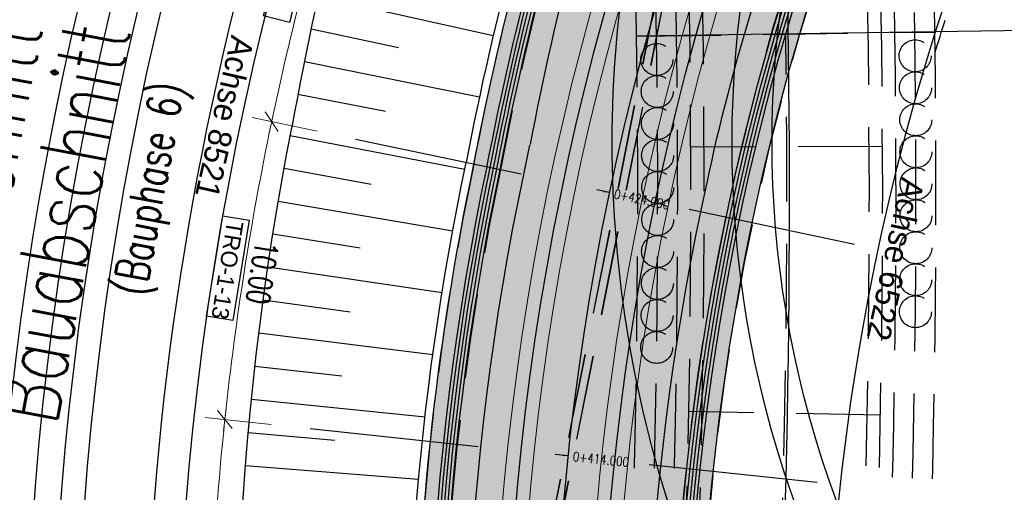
# Model space of a CAD drawing. Header units: metres. Extents: x 3458045 to 3462392, y 5482308 to 5484762.
# Tile 115 of 256: x 3459649 to 3459686, y 5483585 to 5483603. Entities that reach past the tile are written whole.
import ezdxf
from ezdxf.enums import TextEntityAlignment as Align

# ---------------------------------------------------------------- set-up
doc = ezdxf.new("R2010")
doc.units = ezdxf.units.M
doc.header["$PDMODE"] = 3
doc.header["$PDSIZE"] = 0.1
for name, pattern in [('AUSGEZOGEN', [2, 1, 1]), ('STRICHPUNKT2', [12.7, 6.35, -3.175, 0, -3.175]), ('VERDECKT2', [4.7625, 3.175, -1.5875])]:
    doc.linetypes.add(name, pattern=pattern)
doc.layers.get('0').update_dxf_attribs({"linetype": 'CONTINUOUS'})
doc.layers.get('DEFPOINTS').update_dxf_attribs({"linetype": 'CONTINUOUS'})
for name, color, linetype in [('-SP_AXIS', 7, 'CONTINUOUS'), ('SP_ACHSE_6522', 7, 'CONTINUOUS'), ('SP_ACHSE_6721', 7, 'CONTINUOUS'), ('SP_ACHSE_6731', 7, 'CONTINUOUS'), ('SP_ACHSE_8521', 7, 'CONTINUOUS'), ('SP_ACHSE_8901', 7, 'CONTINUOUS'), ('SP_ACHSE_8911', 7, 'CONTINUOUS'), ('SP_AXIS', 7, 'CONTINUOUS'), ('SP_BAUGRUBE-BÖSCHUNG', 210, 'AUSGEZOGEN'), ('SP_BAUGRUBE-VERBAU', 210, 'AUSGEZOGEN'), ('SP_Blockfugen', 2, 'STRICHPUNKT2'), ('SP_BW5xx-BrückenB44', 7, 'CONTINUOUS'), ('SP_BW5xx-SchutzbauwerkBASF', 7, 'VERDECKT2'), ('SP_Entwässerung', 170, 'VERDECKT2'), ('SP_SOLID_Trogsohle_L6', 254, 'CONTINUOUS'), ('SP_StadtbahnFluchtweg', 1, 'CONTINUOUS'), ('SP_TEXT', 2, 'CONTINUOUS'), ('SP_TrogTunnel-Bautoleranz', 160, 'VERDECKT2'), ('SP_Trogwand_L6', 2, 'CONTINUOUS'), ('SP_Trogwand_L7+8', 2, 'CONTINUOUS'), ('SP_Tunnelwand_L7+8', 2, 'VERDECKT2'), ('SP_Vb_Planung', 10, 'CONTINUOUS'), ('SP_VERM', 1, 'CONTINUOUS'), ('T__AXIS', 3, 'CONTINUOUS')]:
    doc.layers.add(name, color=color, linetype=linetype)
doc.layers.add('SP_HIKO', color=6, linetype='CONTINUOUS', plot=False)
doc.layers.add('SP_HILF', color=6, linetype='CONTINUOUS', plot=False)
doc.styles.add('K_ISOCP', font='k_isocp.shx')
doc.styles.add('SIMPLEX8', font='simplexd.shx', dxfattribs={"width": 0.8})
doc.styles.add('SP_F', font='romans.shx', dxfattribs={"width": 0.7, "bigfont": 'sp_f.shx'})
doc.linetypes.add('EISENBAHN', pattern='A,0.15,[130,ltypeshp.shx,S=0.25,R=0,X=0,Y=0],0.15', length=0.3)
doc.dimstyles.new('SOFI35$0', dxfattribs={"dimtxt": 3.5, "dimasz": 0.35, "dimexe": 0.9, "dimexo": 0.625, "dimgap": 0.945, "dimtad": 1, "dimdec": 3, "dimrnd": 0.001, "dimzin": 1, "dimdsep": 46, "dimtxsty": 'SP_F', "dimblk1": 'SOF_BEMSTR1', "dimblk2": 'SOF_BEMSTR2', "dimsah": 1, "dimcen": 3.5, "dimse1": 1, "dimse2": 1, "dimclrd": 1, "dimclre": 1, "dimclrt": 2, "dimaunit": 2, "dimazin": 0, "dimtfac": 1, "dimtdec": 3, "dimtmove": 0, "dimatfit": 3, "dimfxl": 1, "dimtolj": 1, "dimtzin": 0, "dimlwd": 0, "dimlwe": 0, "dimarcsym": 0})

# ---------------------------------------------------------------- blocks, each defined once
blk = doc.blocks.new('kmr_i')
at = {"color": 1, "linetype": 'Continuous'}
blk.add_line((0, 0), (0, 1.416438), dxfattribs=at)
at = {"color": 1, "linetype": 'Continuous', "style": 'SIMPLEX8', "width": 0.8}
blk.add_attdef('STATION', text='', height=1, rotation=270.00005842, dxfattribs=at).set_placement((0, -0.50985), align=Align.MIDDLE_LEFT)
blk = doc.blocks.new('SOF_BEMSTR1')
at = {"color": 0, "linetype": 'ByBlock', "lineweight": -2}
for p, q in [((0, 20), (0, -8.5)), ((3.535, 3.535), (-3.535, -3.535)), ((-5, 0), (5, 0))]:
    blk.add_line(p, q, dxfattribs=at)
blk = doc.blocks.new('SOF_BEMSTR2')
at = {"color": 0, "linetype": 'ByBlock', "lineweight": -2}
for p, q in [((0, -20), (0, 8.5)), ((3.535, 3.535), (-3.535, -3.535)), ((-5, 0), (5, 0))]:
    blk.add_line(p, q, dxfattribs=at)
blk = doc.blocks.new('*D57')
at = {"layer": 'DEFPOINTS', "color": 0, "linetype": 'AUSGEZOGEN', "transparency": 16777216}
for p in [(3459673.176, 5483583.174), (3459664.475, 5483581.146), (3459673.168, 5483581.114)]:
    blk.add_point(p, dxfattribs=at)
at = {"layer": 'SP_VERM', "color": 1, "linetype": 'AUSGEZOGEN', "lineweight": 0, "transparency": 16777216}
blk.add_line((3459664.57, 5483583.205), (3459673.088, 5483583.174), dxfattribs=at)
at = {"layer": 'SP_VERM', "color": 1, "linetype": 'AUSGEZOGEN', "lineweight": 0, "transparency": 16777216, "xscale": 0.08750000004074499, "yscale": 0.08750000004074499, "zscale": 0.08750000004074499}
for name, p, rotation in [('SOF_BEMSTR1', (3459664.482, 5483583.205), 179.7931655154), ('SOF_BEMSTR2', (3459673.176, 5483583.174), 359.7931655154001)]:
    blk.add_blockref(name, p, dxfattribs=dict(at, rotation=rotation))
at = {"layer": 'SP_VERM', "color": 2, "linetype": 'AUSGEZOGEN', "transparency": 16777216, "insert": (3459668.832, 5483583.863), "char_height": 0.875, "attachment_point": 5, "rotation": 359.7932, "style": 'SP_F'}
blk.add_mtext('\\A1;\\A1;8.69{\\H.7x;\\S4^ ;}', dxfattribs=at)
blk = doc.blocks.new('*U427')
at = {"color": 0, "linetype": 'ByBlock'}
for p, q in [((-3.869, 56.725), (2.682, 55.456)), ((-4.1, 55.497), (-0.825, 54.901)), ((-4.317, 54.266), (2.231, 53.15)), ((-4.52, 53.032), (-1.248, 52.513)), ((-4.709, 51.797), (1.832, 50.834)), ((-4.884, 50.559), (-1.616, 50.115)), ((-5.045, 49.32), (1.486, 48.508)), ((-5.193, 48.078), (-1.93, 47.71)), ((-5.326, 46.835), (1.192, 46.174)), ((-5.445, 45.591), (-2.19, 45.298)), ((-5.55, 44.345), (0.951, 43.834))]:
    blk.add_line(p, q, dxfattribs=at)

msp = doc.modelspace()

# ---------------------------------------------------------------- hatches: boundary and pattern name
at = {"layer": 'SP_SOLID_Trogsohle_L6'}
h = msp.add_hatch(color=256, dxfattribs=at)
h.dxf.hatch_style = 1
edge = h.paths.add_edge_path()
edge.add_line((3459678.5343, 5483604.4877), (3459680.2919, 5483609.5483))
edge.add_line((3459680.2919, 5483609.5483), (3459679.8279, 5483609.7357))
edge.add_line((3459679.8279, 5483609.7357), (3459679.3636, 5483609.9233))
edge.add_line((3459679.3636, 5483609.9233), (3459670.9247, 5483613.3329))
edge.add_line((3459670.9247, 5483613.3329), (3459669.9963, 5483613.7079))
edge.add_arc((3459779.3921, 5483575.7218), 115.8032, 160.851167, 169.130157)
edge.add_arc((3459767.0831, 5483576.2789), 103.6252, 168.149171, 179.79443)
edge.add_line((3459663.4586, 5483576.6507), (3459674.1522, 5483576.6121))
edge.add_arc((3459767.0763, 5483576.2867), 92.9247, 162.333087, 179.799366, ccw=False)

# ---------------------------------------------------------------- linework, layer by layer
at = {"layer": '-SP_AXIS'}
msp.add_lwpolyline([(3459674.2769, 5483543.8961, 0.0856948), (3459667.4585, 5483688.3544), (3459667.1204, 5483689.8663), (3459666.7767, 5483691.3769), (3459666.4271, 5483692.8861), (3459666.0715, 5483694.3939), (3459665.7097, 5483695.9003), (3459665.3416, 5483697.4051), (3459664.9669, 5483698.9083), (3459664.5856, 5483700.4098), (3459664.1974, 5483701.9096), (3459663.8022, 5483703.4075), (3459663.4014, 5483704.9036), (3459662.9901, 5483706.3976), (3459662.4741, 5483708.2387, 0.0548671), (3459637.7573, 5483769.0505)], format="xyb", dxfattribs=at)
at = {"layer": 'SP_ACHSE_6522'}
msp.add_lwpolyline([(3459690.7881, 5483531.9132, -0.2377022), (3459686.1518, 5483610.9287, -0.0061985), (3459687.0669, 5483612.9743, -0.0121933), (3459689.202, 5483617.3074, -0.0105958), (3459691.5324, 5483621.5387, -0.0089985), (3459694.0269, 5483625.6756, -0.0074011), (3459696.6557, 5483629.7285, -0.0058038), (3459699.3906, 5483633.7106, -0.0926184), (3459762.8248, 5483695.6159, -0.000188), (3459762.9764, 5483695.717, -0.0049276), (3459767.5685, 5483698.7086, -0.0035197), (3459772.2105, 5483701.6223, -0.0021118), (3459776.885, 5483704.4835, -0.0007039), (3459781.5756, 5483707.3183), (3459851.7814, 5483749.6586)], format="xyb", dxfattribs=at)
at = {"layer": 'SP_ACHSE_6721'}
msp.add_lwpolyline([(3459679.7641, 5483534.8411, -0.2153203), (3459678.2508, 5483614.3812, -0.0091566), (3459679.763, 5483617.7339, -0.0118607), (3459682.128, 5483622.4365, -0.0103948), (3459684.7, 5483627.0294, -0.0089289), (3459687.4477, 5483631.5195, -0.0074631), (3459690.341, 5483635.9173, -0.0059973), (3459693.3517, 5483640.2356, -0.0909405), (3459758.1619, 5483702.9627, -0.0001847), (3459758.3163, 5483703.0655, -0.0048411), (3459762.9923, 5483706.1077, -0.0034579), (3459767.7182, 5483709.072, -0.0020747), (3459772.4766, 5483711.9837, -0.0006916), (3459777.2511, 5483714.8692), (3459883.1578, 5483778.7402)], format="xyb", dxfattribs=at)
at = {"layer": 'SP_ACHSE_6731'}
msp.add_lwpolyline([(3459881.431, 5483781.605), (3459775.3544, 5483717.6418, 0.0006868), (3459770.5464, 5483714.7367, 0.0020604), (3459765.7545, 5483711.8051, 0.003434), (3459760.995, 5483708.8211, 0.0048076), (3459756.2855, 5483705.7591, 0.0001835), (3459756.13, 5483705.6556, 0.0917105), (3459689.9388, 5483641.4448, 0.005897), (3459686.9574, 5483637.1459, 0.0073719), (3459684.0911, 5483632.7695, 0.0088469), (3459681.3683, 5483628.3025, 0.0103219), (3459678.8188, 5483623.7345, 0.011797), (3459676.4739, 5483619.0584, 0.0045035), (3459675.7031, 5483617.3858, 0.2228231), (3459677.0437, 5483532.3132, 0.0025401)], format="xyb", dxfattribs=at)
at = {"layer": 'SP_ACHSE_8521'}
msp.add_lwpolyline([(3459667.116, 5483524.3467, -0.2255197), (3459663.8072, 5483620.7334, -0.0051343), (3459664.7675, 5483622.8858, -0.011674), (3459667.3044, 5483628.0892, -0.0103411), (3459670.0679, 5483633.176, -0.0090081), (3459673.0262, 5483638.1522, -0.0076752), (3459676.1489, 5483643.027, -0.0063424), (3459679.407, 5483647.8124, -0.0936983), (3459747.1614, 5483714.0324, -0.0004892), (3459747.5816, 5483714.3114, -0.0047607), (3459752.3417, 5483717.3973, -0.0034005), (3459757.1515, 5483720.4051, -0.0020403), (3459761.9938, 5483723.3604, -0.0006801), (3459766.8521, 5483726.2893), (3459833.8685, 5483766.6082)], format="xyb", dxfattribs=at)
at = {"layer": 'SP_ACHSE_8901'}
msp.add_lwpolyline([(3459478.4179, 5483881.5975), (3459663.5917, 5483703.287, -0.0763528), (3459773.4733, 5483559.3038, -0.0026415)], format="xyb", dxfattribs=at)
at = {"layer": 'SP_ACHSE_8911'}
msp.add_lwpolyline([(3459777.2173, 5483559.7474, 0.0769413), (3459666.0197, 5483705.8087), (3459480.8452, 5483884.1198, 0.0146052)], format="xyb", dxfattribs=at)
at = {"layer": 'SP_AXIS'}
for points in [[(3459777.2173, 5483559.7474, 0.0769413), (3459666.0197, 5483705.8087), (3459480.8452, 5483884.1198, 0.0146052)], [(3459478.4179, 5483881.5975), (3459663.5917, 5483703.287, -0.0763528), (3459773.4733, 5483559.3038, -0.0026415)], [(3459881.431, 5483781.605), (3459775.3544, 5483717.6418, 0.0006868), (3459770.5464, 5483714.7367, 0.0020604), (3459765.7545, 5483711.8051, 0.003434), (3459760.995, 5483708.8211, 0.0048076), (3459756.2855, 5483705.7591, 0.0001835), (3459756.13, 5483705.6556, 0.0917105), (3459689.9388, 5483641.4448, 0.005897), (3459686.9574, 5483637.1459, 0.0073719), (3459684.0911, 5483632.7695, 0.0088469), (3459681.3683, 5483628.3025, 0.0103219), (3459678.8188, 5483623.7345, 0.011797), (3459676.4739, 5483619.0584, 0.0045035), (3459675.7031, 5483617.3858, 0.2228231), (3459677.0437, 5483532.3132, 0.0025401)], [(3459679.7641, 5483534.8411, -0.2153203), (3459678.2508, 5483614.3812, -0.0091566), (3459679.763, 5483617.7339, -0.0118607), (3459682.128, 5483622.4365, -0.0103948), (3459684.7, 5483627.0294, -0.0089289), (3459687.4477, 5483631.5195, -0.0074631), (3459690.341, 5483635.9173, -0.0059973), (3459693.3517, 5483640.2356, -0.0909405), (3459758.1619, 5483702.9627, -0.0001847), (3459758.3163, 5483703.0655, -0.0048411), (3459762.9923, 5483706.1077, -0.0034579), (3459767.7182, 5483709.072, -0.0020747), (3459772.4766, 5483711.9837, -0.0006916), (3459777.2511, 5483714.8692), (3459883.1578, 5483778.7402)], [(3459667.116, 5483524.3467, -0.2255197), (3459663.8072, 5483620.7334, -0.0051343), (3459664.7675, 5483622.8858, -0.011674), (3459667.3044, 5483628.0892, -0.0103411), (3459670.0679, 5483633.176, -0.0090081), (3459673.0262, 5483638.1522, -0.0076752), (3459676.1489, 5483643.027, -0.0063424), (3459679.407, 5483647.8124, -0.0936983), (3459747.1614, 5483714.0324, -0.0004892), (3459747.5816, 5483714.3114, -0.0047607), (3459752.3417, 5483717.3973, -0.0034005), (3459757.1515, 5483720.4051, -0.0020403), (3459761.9938, 5483723.3604, -0.0006801), (3459766.8521, 5483726.2893), (3459833.8685, 5483766.6082)], [(3459690.7881, 5483531.9132, -0.2377022), (3459686.1518, 5483610.9287, -0.0061985), (3459687.0669, 5483612.9743, -0.0121933), (3459689.202, 5483617.3074, -0.0105958), (3459691.5324, 5483621.5387, -0.0089985), (3459694.0269, 5483625.6756, -0.0074011), (3459696.6557, 5483629.7285, -0.0058038), (3459699.3906, 5483633.7106, -0.0926184), (3459762.8248, 5483695.6159, -0.000188), (3459762.9764, 5483695.717, -0.0049276), (3459767.5685, 5483698.7086, -0.0035197), (3459772.2105, 5483701.6223, -0.0021118), (3459776.885, 5483704.4835, -0.0007039), (3459781.5756, 5483707.3183), (3459851.7814, 5483749.6586)]]:
    msp.add_lwpolyline(points, format="xyb", dxfattribs=at)
at = {"layer": 'SP_BAUGRUBE-BÖSCHUNG'}
for centre, radius, start, end in [((3459779.8879, 5483577.1609), 122.9931, 161.346817, 169.793574), ((3459779.3921, 5483575.7218), 116.0938, 160.863541, 169.12336)]:
    msp.add_arc(centre, radius, start, end, dxfattribs=at)
at = {"layer": 'SP_BAUGRUBE-VERBAU'}
for p, q in [((3459659.8268, 5483603.8562), (3459666.4038, 5483602.3939)), ((3459659.5617, 5483602.6347), (3459662.8499, 5483601.9385)), ((3459659.309, 5483601.4105), (3459665.8842, 5483600.0881)), ((3459659.0688, 5483600.1838), (3459662.3554, 5483599.5575))]:
    msp.add_line(p, q, dxfattribs=at)
for points in [[(3459682.9966, 5483601.7425, -0.0036252), (3459683.3745, 5483602.959, -0.1901616)], [(3459666.8019, 5483531.4638, -0.1571782), (3459658.8474, 5483598.9886, -0.1539058)], [(3459668.4795, 5483543.4786, -0.1327859), (3459665.3839, 5483597.6281)]]:
    msp.add_lwpolyline(points, format="xyb", dxfattribs=at)
at = {"layer": 'SP_Blockfugen'}
for p, q in [((3459661.2327, 5483598.4993), (3459680.3166, 5483594.4942)), ((3459659.5253, 5483587.6468), (3459678.917, 5483585.5985))]:
    msp.add_line(p, q, dxfattribs=at)
at = {"layer": 'SP_BW5xx-BrückenB44', "color": 96}
msp.add_line((3459671.7871, 5483602.3799), (3459686.4369, 5483602.5896), dxfattribs=at)
for points in [[(3459696.0024, 5483467.3082, 0.0007946), (3459695.8953, 5483467.5286, 0.0116649), (3459694.1044, 5483470.9838, 0.0099688), (3459692.121, 5483474.4366, 0.0081562), (3459689.9872, 5483477.8577, 0.0063437), (3459687.7274, 5483481.2572, 0.0045312), (3459685.3656, 5483484.6479, 0.0027187), (3459682.9256, 5483488.0446, 0.0009062), (3459680.4316, 5483491.464, -0.0007831), (3459677.5148, 5483495.4616, -0.0023494), (3459674.5982, 5483499.5121, -0.0039157), (3459671.7078, 5483503.6341, -0.005482), (3459668.8712, 5483507.8456, -0.0070483), (3459666.1179, 5483512.1632, -0.0086147), (3459663.479, 5483516.602, -0.0101697), (3459660.9908, 5483521.1699, -0.2067745), (3459654.3611, 5483615.5275, -0.0051343)], [(3459697.0824, 5483467.8313, 0.0007946), (3459696.9736, 5483468.0551, 0.0116649), (3459695.1567, 5483471.5607, 0.0099688), (3459693.1494, 5483475.0549, 0.0081562), (3459690.9949, 5483478.5092, 0.0063437), (3459688.7182, 5483481.9341, 0.0045312), (3459686.344, 5483485.3426, 0.0027187), (3459683.8964, 5483488.75, 0.0009062), (3459681.3998, 5483492.1729, -0.0007831), (3459678.4853, 5483496.1674, -0.0023494), (3459675.5753, 5483500.2087, -0.0039157), (3459672.6957, 5483504.3153, -0.005482), (3459669.8738, 5483508.505, -0.0070483), (3459667.1386, 5483512.7941, -0.0086147), (3459664.5209, 5483517.1973, -0.0101697), (3459662.056, 5483521.7223, -0.20662), (3459655.4723, 5483615.0785, -0.0051343)], [(3459697.9824, 5483468.2672, 0.0007946), (3459697.8722, 5483468.4939, 0.0116649), (3459696.0335, 5483472.0415, 0.0099688), (3459694.0064, 5483475.5702, 0.0081562), (3459691.8347, 5483479.0522, 0.0063437), (3459689.5439, 5483482.4982, 0.0045312), (3459687.1593, 5483485.9216, 0.0027187), (3459684.7054, 5483489.3378, 0.0009062), (3459682.2067, 5483492.7636, -0.0007831), (3459679.2941, 5483496.7555, -0.0023494), (3459676.3896, 5483500.7892, -0.0039157), (3459673.5189, 5483504.883, -0.005482), (3459670.7093, 5483509.0545, -0.0070483), (3459667.9893, 5483513.3198, -0.0086147), (3459665.3892, 5483517.6934, -0.0101697), (3459662.9437, 5483522.1828, -0.2065472), (3459656.4031, 5483614.7025, -0.0051343)], [(3459655.415, 5483554.3458, -0.1326214), (3459659.6519, 5483613.3899, -0.0051343)]]:
    msp.add_lwpolyline(points, format="xyb", dxfattribs=at)
at = {"layer": 'SP_BW5xx-SchutzbauwerkBASF', "color": 96}
for p, q in [((3459671.7874, 5483602.3599), (3459682.9862, 5483602.5202)), ((3459681.026, 5483598.2308), (3459673.8261, 5483598.1997)), ((3459680.9509, 5483588.149), (3459673.7523, 5483588.2873))]:
    msp.add_line(p, q, dxfattribs=at)
for points in [[(3459401.2953, 5483122.2488, 0.0232011), (3459423.5796, 5483139.4502, 0.0116306), (3459434.1303, 5483148.8067, 0.0086639), (3459446.4975, 5483160.7047, 0.0063364), (3459456.8372, 5483171.2674, 0.0035266), (3459473.5367, 5483189.0142), (3459563.1046, 5483285.0912, 0.0025947), (3459574.713, 5483297.6106, 0.0060935), (3459587.1707, 5483311.5232, 0.0163167), (3459602.7387, 5483330.561, 0.0006214), (3459602.744, 5483330.5679, 0.068239), (3459643.2917, 5483402.3678, 0.0069142), (3459646.6279, 5483411.1508, 0.0075143), (3459650.2189, 5483421.4944, 0.0096116), (3459656.1245, 5483440.5924, 0.0302458), (3459674.8556, 5483523.5368, 0.0101512), (3459677.7501, 5483543.4634, 0.0497627), (3459679.8228, 5483628.521, 0.00046)], [(3459401.0095, 5483122.659, 0.0232004), (3459423.2563, 5483139.8317, 0.0116309), (3459433.79, 5483149.1729, 0.0086639), (3459446.1447, 5483161.059, 0.0063364), (3459456.4755, 5483171.6126, 0.0035267), (3459473.1706, 5483189.3547), (3459562.7393, 5483285.4326, 0.0025948), (3459574.3446, 5483297.9486, 0.0060935), (3459586.7942, 5483311.8522, 0.0163167), (3459602.3416, 5483330.8647, 0.0006214), (3459602.3461, 5483330.8706, 0.068239), (3459642.827, 5483402.5522, 0.0069142), (3459646.1581, 5483411.3219, 0.0075143), (3459649.7441, 5483421.6513, 0.0096118), (3459655.6442, 5483440.7314, 0.0302462), (3459674.3622, 5483523.618, 0.0101516), (3459677.2539, 5483543.5252, 0.049763), (3459679.3242, 5483628.484, 0.00046)], [(3459397.1789, 5483128.156, 0.0231889), (3459418.9225, 5483144.9413, 0.0061218), (3459424.6963, 5483149.9667, 0.0043641), (3459429.2372, 5483154.0885, 0.0073566), (3459438.132, 5483162.5586, 0.0061333), (3459447.9008, 5483172.3785, 0.0031036), (3459455.3771, 5483180.1718, 0.0021323), (3459468.2656, 5483193.9189), (3459557.8412, 5483290.0041, 0.0006666), (3459564.1687, 5483296.8023, 0.0036667), (3459574.5998, 5483308.1867, 0.0088003), (3459586.7349, 5483322.0987, 0.0120082), (3459597.015, 5483334.9289, 0.0682371), (3459636.5995, 5483405.0238, 0.0094139), (3459640.8967, 5483416.4967, 0.0075852), (3459644.8109, 5483428.137, 0.0068969), (3459649.2086, 5483442.5949, 0.0302502), (3459667.7507, 5483524.7031, 0.0093939), (3459670.6056, 5483544.3561, 0.0497651), (3459672.6426, 5483627.9882, 0.0497651)], [(3459397.4648, 5483127.7458, 0.0231899), (3459419.2461, 5483144.5601, -0.0003924), (3459419.2499, 5483144.5633, 0.0116329), (3459429.5695, 5483153.7147, 0.0086639), (3459441.7694, 5483165.4518, 0.0063364), (3459451.9903, 5483175.8932, 0.0035272), (3459468.6279, 5483193.5742, -0.0006005), (3459468.6331, 5483193.5799), (3459558.2069, 5483289.6631, -0.0006254), (3459558.2123, 5483289.669, 0.0025954), (3459569.7764, 5483302.1405, 0.0060935), (3459582.1253, 5483315.9315, 0.016314), (3459597.4141, 5483334.6277, 0.0682356), (3459637.0643, 5483404.8394, 0.0069142), (3459640.3323, 5483413.4431, 0.0075143), (3459643.8572, 5483423.5964, 0.0096132), (3459649.6876, 5483442.4515, -0.0004775), (3459649.6893, 5483442.4574, 0.0302488), (3459668.2437, 5483524.62, -0.0007352), (3459668.2453, 5483524.6293, 0.0101538), (3459671.1015, 5483544.2918, 0.0497665), (3459673.1412, 5483628.0252)], [(3459681.8094, 5483576.2733, 0.024388), (3459681.7271, 5483618.1714, 0.0436621)], [(3459682.9859, 5483602.5402, 0.009105), (3459682.4761, 5483618.2095, 0.0436621)], [(3459681.486, 5483602.5187, 0.009105), (3459680.9781, 5483618.1334, 0.0436621)], [(3459671.7871, 5483602.3799, 0.0091184), (3459671.2895, 5483617.6638)], [(3459672.1159, 5483576.6394, 0.0244528), (3459672.0386, 5483617.7003, 0.0500699)], [(3459673.2869, 5483602.4014, 0.0091184), (3459672.7875, 5483617.74, 0.0436749)], [(3459662.5782, 5483479.7025, 0.0161712), (3459671.3033, 5483524.1213, 0.0101539), (3459674.1777, 5483543.9085, 0.0345231), (3459677.3868, 5483602.4401)], [(3459671.3652, 5483576.6421, 0.0153395), (3459671.7874, 5483602.3599)], [(3459672.8666, 5483576.6367, 0.0153007), (3459673.2872, 5483602.3814, 0.0436749)], [(3459681.0602, 5483576.3084, 0.015268), (3459681.4863, 5483602.4987, 0.0345433)], [(3459682.5586, 5483576.2382, 0.015268), (3459682.9862, 5483602.5202, 0.0345433)]]:
    msp.add_lwpolyline(points, format="xyb", dxfattribs=at)
for centre in [(3459672.5489, 5483601.4907), (3459682.2479, 5483601.6295), (3459672.5618, 5483600.2908), (3459682.2609, 5483600.4296), (3459672.5713, 5483599.0908), (3459682.2705, 5483599.2297), (3459682.2768, 5483598.0297), (3459672.5773, 5483597.8909), (3459672.5799, 5483596.6909), (3459682.2797, 5483596.8297), (3459672.5791, 5483595.4909), (3459682.2793, 5483595.6297), (3459672.5748, 5483594.2909), (3459682.2756, 5483594.4297), (3459682.2684, 5483593.2297), (3459672.5672, 5483593.0909), (3459672.556, 5483591.8909), (3459682.258, 5483592.0297), (3459672.5415, 5483590.691)]:
    msp.add_circle(centre, 0.6, dxfattribs=at)
at = {"layer": 'SP_Entwässerung'}
for p, q in [((3459673.5568, 5483609.1069), (3459668.1057, 5483581.6732)), ((3459673.5646, 5483609.1053), (3459668.1138, 5483581.6731)), ((3459673.8588, 5483609.0468), (3459668.4182, 5483581.6658)), ((3459673.8667, 5483609.0453), (3459668.4264, 5483581.6656))]:
    msp.add_line(p, q, dxfattribs=at)
at = {"layer": 'SP_HIKO'}
for points in [[(3459680.2761, 5483565.0914), (3459673.6741, 5483582.8471, -0.1695408), (3459673.0634, 5483612.1713, -0.1695408)], [(3459684.494, 5483566.6597), (3459677.892, 5483584.4154, -0.1695408), (3459677.3419, 5483610.7771)], [(3459685.8999, 5483567.1825), (3459679.2979, 5483584.9382, -0.1695408), (3459678.7681, 5483610.3123, -0.1695408)]]:
    msp.add_lwpolyline(points, format="xyb", dxfattribs=at)
at = {"layer": 'SP_HILF'}
msp.add_lwpolyline([(3459678.5343, 5483604.4877), (3459680.2919, 5483609.5483), (3459679.8279, 5483609.7357), (3459679.3636, 5483609.9233), (3459670.9247, 5483613.3329), (3459669.9963, 5483613.7079, 0.0361396), (3459665.6666, 5483597.5598, 0.0508558), (3459663.4586, 5483576.6507), (3459674.1522, 5483576.6121, -0.0763589)], format="xyb", close=True, dxfattribs=at)
at = {"layer": 'SP_StadtbahnFluchtweg'}
for points in [[(3459770.9868, 5483573.8591, 0.0705157), (3459667.0255, 5483706.8532), (3459481.8509, 5483885.1643, 0.0146052), (3459449.208, 5483914.8096, 0.0024244), (3459443.1423, 5483919.951, 0.0025682), (3459435.0409, 5483926.6787, 0.0018344), (3459426.8839, 5483933.332, 0.0011007), (3459418.6913, 5483939.9347, 0.0003669), (3459410.4827, 5483946.5107, -0.0004089), (3459403.1219, 5483952.4081, -0.0012268), (3459395.7842, 5483958.3265, -0.0020447), (3459388.489, 5483964.2898, -0.0028626), (3459381.2564, 5483970.3214, -0.0036805), (3459374.107, 5483976.444, -0.0033791), (3459368.6904, 5483981.2179, -0.0305085), (3459325.9228, 5484024.4096), (3459319.8219, 5484031.3731)], [(3459765.3996, 5483570.6363, 0.070515), (3459662.5516, 5483702.2071), (3459477.377, 5483880.5182, 0.0146052), (3459445.0129, 5483909.9102, 0.0024244), (3459438.9957, 5483915.0106, 0.0025682), (3459430.9457, 5483921.6955, 0.0018344), (3459422.8254, 5483928.3189, 0.0011007), (3459414.655, 5483934.9038, 0.0003669), (3459406.4537, 5483941.4738, -0.0004089), (3459399.0848, 5483947.3777, -0.0012268), (3459391.7225, 5483953.316, -0.0020447), (3459384.3865, 5483959.3127, -0.0028626), (3459377.0972, 5483965.3916, -0.0036805), (3459369.8756, 5483971.5759, -0.0033791), (3459364.3931, 5483976.408, -0.0305085), (3459321.0714, 5484020.1592), (3459314.9705, 5484027.1227)], [(3459674.4199, 5483596.7984, -0.0487792), (3459678.6654, 5483610.3303, -0.0487792)], [(3459713.8054, 5483477.8483), (3459699.0269, 5483496.8717, -0.000771), (3459695.9533, 5483500.8367, -0.0023131), (3459692.8836, 5483504.8473, -0.0038551), (3459689.8451, 5483508.9205, -0.0053972), (3459686.8643, 5483513.0744, -0.0069393), (3459683.9694, 5483517.3264, -0.0084814), (3459681.1903, 5483521.6917, -0.0100236), (3459678.5589, 5483526.1837, -0.0115658), (3459676.1094, 5483530.8125, -0.0049744), (3459675.2021, 5483532.6753, -0.1668111), (3459667.7831, 5483598.279, -0.1668111)], [(3459719.1754, 5483482.02), (3459704.3969, 5483501.0434, -0.000771), (3459701.334, 5483504.9946, -0.0023131), (3459698.3026, 5483508.9553, -0.0038551), (3459695.3267, 5483512.9444, -0.0053972), (3459692.4315, 5483516.979, -0.0069393), (3459689.6428, 5483521.0749, -0.0084814), (3459686.9876, 5483525.2457, -0.0100236), (3459684.494, 5483529.5025, -0.0115658), (3459682.1916, 5483533.8533, -0.0049744), (3459681.345, 5483535.5917, -0.1668108), (3459674.4221, 5483596.8085, -0.1668108)]]:
    msp.add_lwpolyline(points, format="xyb", dxfattribs=at)
msp.add_arc((3459775.2738, 5483577.8267), 109.4188, 161.153674, 169.213087, dxfattribs=at)
at = {"layer": 'SP_TEXT', "color": 1, "lineweight": 25}
for points in [[(3459658.737, 5483606.8183), (3459659.7054, 5483606.5672), (3459658.746, 5483602.8727), (3459657.7776, 5483603.1238)], [(3459656.2448, 5483595.6247), (3459657.2324, 5483595.4647), (3459656.6208, 5483591.697), (3459655.6332, 5483591.857)]]:
    msp.add_lwpolyline(points, close=True, dxfattribs=at)
at = {"layer": 'SP_TrogTunnel-Bautoleranz'}
for points in [[(3459719.659, 5483482.946), (3459705.1472, 5483501.6262, -0.000771), (3459702.0857, 5483505.5755, -0.0023131), (3459699.0596, 5483509.5292, -0.0038551), (3459696.0925, 5483513.5065, -0.0053972), (3459693.2093, 5483517.5245, -0.0069393), (3459690.4354, 5483521.5986, -0.0084814), (3459687.7975, 5483525.7422, -0.0100236), (3459685.3232, 5483529.9661, -0.0115658), (3459683.0413, 5483534.2781, -0.0049744), (3459682.2031, 5483535.9991, -0.1901616), (3459677.5616, 5483604.8113, -0.0091566)], [(3459666.6716, 5483597.3578, 0.1668118), (3459674.8871, 5483531.2602, 0.0025401), (3459675.3549, 5483530.3142, 0.0114891), (3459677.7682, 5483525.7666, 0.0099571), (3459680.3663, 5483521.3402, 0.0084252), (3459683.1175, 5483517.0247, 0.0068933), (3459685.9913, 5483512.8075, 0.0053614), (3459688.9591, 5483508.6739, 0.0038296), (3459691.9936, 5483504.6074, 0.0022977), (3459695.0687, 5483500.5899, 0.0007659), (3459698.1595, 5483496.603), (3459712.8676, 5483477.6701, 0.2011722)]]:
    msp.add_lwpolyline(points, format="xyb", dxfattribs=at)
msp.add_arc((3459779.3921, 5483575.7218), 114.7782, 160.876023, 169.134353, dxfattribs=at)
at = {"layer": 'SP_Trogwand_L6'}
for points in [[(3459719.6787, 5483482.9613), (3459705.1669, 5483501.6416, -0.000771), (3459702.1055, 5483505.5908, -0.0023131), (3459699.0795, 5483509.5443, -0.0038551), (3459696.1127, 5483513.5213, -0.0053972), (3459693.2297, 5483517.5389, -0.0069393), (3459690.4563, 5483521.6124, -0.0084814), (3459687.8188, 5483525.7553, -0.0100236), (3459685.345, 5483529.9783, -0.0115658), (3459683.0637, 5483534.2893, -0.0049744), (3459682.2257, 5483536.0099, -0.1901616), (3459677.5854, 5483604.8037, -0.0091566)], [(3459720.0736, 5483483.2681), (3459705.5618, 5483501.9483, -0.000771), (3459702.5011, 5483505.8965, -0.0023131), (3459699.478, 5483509.8463, -0.0038551), (3459696.5157, 5483513.8172, -0.0053972), (3459693.6391, 5483517.826, -0.0069393), (3459690.8735, 5483521.8881, -0.0084814), (3459688.2451, 5483526.0166, -0.0100236), (3459685.7814, 5483530.2224, -0.0115658), (3459683.5109, 5483534.5128, -0.0049744), (3459682.6774, 5483536.2243, -0.1901616), (3459678.0618, 5483604.6519, -0.0091566)], [(3459666.1578, 5483597.4657, 0.1668117), (3459674.4153, 5483531.0298, 0.0025401), (3459674.8856, 5483530.0791, 0.0114891), (3459677.3102, 5483525.5099, 0.0099571), (3459679.9189, 5483521.0655, 0.0084252), (3459682.6796, 5483516.7351, 0.0068933), (3459685.5616, 5483512.5059, 0.0053614), (3459688.5359, 5483508.3632, 0.0038296), (3459691.5752, 5483504.2902, 0.0022977), (3459694.6533, 5483500.2689, 0.0007659), (3459697.745, 5483496.2807), (3459712.453, 5483477.348, 0.2011722)], [(3459666.6471, 5483597.363, 0.1668118), (3459674.8646, 5483531.2492, 0.0025401), (3459675.3326, 5483530.303, 0.0114891), (3459677.7464, 5483525.7544, 0.0099571), (3459680.345, 5483521.3272, 0.0084252), (3459683.0966, 5483517.0109, 0.0068933), (3459685.9708, 5483512.7932, 0.0053614), (3459688.9389, 5483508.6591, 0.0038296), (3459691.9736, 5483504.5923, 0.0022977), (3459695.0489, 5483500.5746, 0.0007659), (3459698.1397, 5483496.5877), (3459712.8479, 5483477.6548, 0.2011722)]]:
    msp.add_lwpolyline(points, format="xyb", dxfattribs=at)
at = {"layer": 'SP_Trogwand_L6', "color": 251, "linetype": 'Continuous'}
for points in [[(3459719.7774, 5483483.038), (3459705.2656, 5483501.7183, -0.000771), (3459702.2044, 5483505.6672, -0.0023131), (3459699.1792, 5483509.6198, -0.0038551), (3459696.2134, 5483513.5953, -0.0053972), (3459693.3321, 5483517.6107, -0.0069393), (3459690.5606, 5483521.6813, -0.0084814), (3459687.9254, 5483525.8206, -0.0100236), (3459685.4541, 5483530.0393, -0.0115658), (3459683.1755, 5483534.3452, -0.0049744), (3459682.3386, 5483536.0635, -0.1901616), (3459677.7045, 5483604.7658, -0.0091566)], [(3459719.8761, 5483483.1147), (3459705.3643, 5483501.7949, -0.000771), (3459702.3033, 5483505.7436, -0.0023131), (3459699.2788, 5483509.6953, -0.0038551), (3459696.3142, 5483513.6693, -0.0053972), (3459693.4344, 5483517.6824, -0.0069393), (3459690.6649, 5483521.7502, -0.0084814), (3459688.032, 5483525.886, -0.0100236), (3459685.5632, 5483530.1003, -0.0115658), (3459683.2873, 5483534.4011, -0.0049744), (3459682.4516, 5483536.1171, -0.1901616), (3459677.8236, 5483604.7278, -0.0091566)], [(3459719.9748, 5483483.1914), (3459705.463, 5483501.8716, -0.000771), (3459702.4022, 5483505.82, -0.0023131), (3459699.3784, 5483509.7708, -0.0038551), (3459696.415, 5483513.7432, -0.0053972), (3459693.5368, 5483517.7542, -0.0069393), (3459690.7692, 5483521.8191, -0.0084814), (3459688.1385, 5483525.9513, -0.0100236), (3459685.6723, 5483530.1614, -0.0115658), (3459683.3991, 5483534.4569, -0.0049744), (3459682.5645, 5483536.1707, -0.1901616), (3459677.9427, 5483604.6899, -0.0091566)], [(3459666.2801, 5483597.44, 0.1668117), (3459674.5276, 5483531.0847, 0.0025401), (3459674.9973, 5483530.135, 0.0114891), (3459677.4193, 5483525.571, 0.0099571), (3459680.0254, 5483521.1309, 0.0084252), (3459682.7838, 5483516.804, 0.0068933), (3459685.6639, 5483512.5777, 0.0053614), (3459688.6367, 5483508.4372, 0.0038296), (3459691.6748, 5483504.3657, 0.0022977), (3459694.7522, 5483500.3453, 0.0007659), (3459697.8437, 5483496.3575), (3459712.5517, 5483477.4247)], [(3459666.4024, 5483597.4143, 0.1668117), (3459674.6399, 5483531.1395, 0.0025401), (3459675.1091, 5483530.191, 0.0114891), (3459677.5283, 5483525.6321, 0.0099571), (3459680.132, 5483521.1963, 0.0084252), (3459682.8881, 5483516.873, 0.0068933), (3459685.7662, 5483512.6495, 0.0053614), (3459688.7374, 5483508.5112, 0.0038296), (3459691.7744, 5483504.4412, 0.0022977), (3459694.8511, 5483500.4218, 0.0007659), (3459697.9424, 5483496.4342), (3459712.6504, 5483477.5014)], [(3459666.5248, 5483597.3886, 0.1668118), (3459674.7523, 5483531.1943, 0.0025401), (3459675.2208, 5483530.247, 0.0114891), (3459677.6374, 5483525.6933, 0.0099571), (3459680.2385, 5483521.2617, 0.0084252), (3459682.9924, 5483516.9419, 0.0068933), (3459685.8685, 5483512.7214, 0.0053614), (3459688.8382, 5483508.5852, 0.0038296), (3459691.874, 5483504.5167, 0.0022977), (3459694.95, 5483500.4982, 0.0007659), (3459698.0411, 5483496.5109), (3459712.7491, 5483477.5781)]]:
    msp.add_lwpolyline(points, format="xyb", dxfattribs=at)
at = {"layer": 'SP_Trogwand_L6', "color": 1, "linetype": 'VERDECKT2'}
for points in [[(3459686.6571, 5483529.6876, -0.0018461), (3459686.2178, 5483530.4664, -0.0115658), (3459683.9581, 5483534.7364, -0.0049744), (3459683.1291, 5483536.4387, -0.1901616), (3459678.5382, 5483604.5001, -0.0091566)], [(3459665.6684, 5483597.5684, 0.1668117), (3459673.966, 5483530.8104, 0.0025401), (3459674.4385, 5483529.8551, 0.0114891), (3459676.8741, 5483525.2654, 0.0019145), (3459677.3638, 5483524.3995, 0.0084252)]]:
    msp.add_lwpolyline(points, format="xyb", dxfattribs=at)
msp.add_arc((3459779.3921, 5483575.7218), 115.8032, 160.851167, 169.134353, dxfattribs=at)
at = {"layer": 'SP_Trogwand_L6'}
for radius, start in [(115.3032, 160.863541), (114.8032, 160.876023)]:
    msp.add_arc((3459779.3921, 5483575.7218), radius, start, 169.134353, dxfattribs=at)
at = {"layer": 'SP_Trogwand_L6', "color": 251, "linetype": 'Continuous'}
for radius, start in [(115.1782, 160.866651), (115.0532, 160.869769), (114.9282, 160.872892)]:
    msp.add_arc((3459779.3921, 5483575.7218), radius, start, 169.134353, dxfattribs=at)
at = {"layer": 'SP_Trogwand_L7+8', "color": 1, "linetype": 'VERDECKT2'}
msp.add_lwpolyline([(3459313.5605, 5484025.8859), (3459319.6613, 5484018.9225, 0.0305905), (3459363.2672, 5483974.8987, 0.0033195), (3459368.6704, 5483970.1385, 0.0036712), (3459375.8927, 5483963.9544, 0.0028553), (3459383.1863, 5483957.8724, 0.0020395), (3459390.5307, 5483951.869, 0.0012237), (3459397.9055, 5483945.9206, 0.0004079), (3459405.2911, 5483940.0032, -0.0003675), (3459413.4813, 5483933.4418, -0.0011024), (3459421.6445, 5483926.8625, -0.0018373), (3459429.7612, 5483920.2417, -0.0025722), (3459437.8115, 5483913.5558, -0.002454), (3459443.8899, 5483908.4025, -0.014563), (3459476.0769, 5483879.1664), (3459661.2507, 5483700.8559, -0.0707095), (3459764.0019, 5483569.3047, -0.0707095)], format="xyb", dxfattribs=at)
at = {"layer": 'SP_Tunnelwand_L7+8'}
msp.add_lwpolyline([(3459773.8543, 5483437.9507, -0.0048267), (3459774.0272, 5483438.9405, -0.0102194), (3459774.5464, 5483441.4524, -0.0072994), (3459775.1587, 5483443.9673, -0.0043796), (3459775.8353, 5483446.4883, -0.0014599), (3459776.5472, 5483449.0221), (3459786.6178, 5483484.6011, 0.0010135), (3459787.6513, 5483488.2711, 0.0030406), (3459788.6592, 5483491.9652, 0.0050678), (3459789.6109, 5483495.6897, 0.0070949), (3459790.475, 5483499.4509, 0.0091222), (3459791.2196, 5483503.2528, 0.0111495), (3459791.8118, 5483507.0966, 0.0096243), (3459792.134, 5483509.9866, 0.0966281), (3459789.3676, 5483537.2118, 0.005752), (3459788.8587, 5483538.8251, 0.0123927), (3459787.5017, 5483542.6324, 0.0104385), (3459785.9782, 5483546.3594, 0.0084844), (3459784.3208, 5483550.013, 0.0065303), (3459782.5607, 5483553.6022, 0.0045764), (3459780.7281, 5483557.1386, 0.0026224), (3459778.8515, 5483560.6355, 0.0769413), (3459667.3099, 5483707.1486), (3459482.1353, 5483885.4597, 0.0146052)], format="xyb", dxfattribs=at)
at = {"layer": 'SP_Vb_Planung', "linetype": 'AUSGEZOGEN', "lineweight": 13, "ltscale": 13}
for points in [[(3459777.6566, 5483559.9861, 0.0769413), (3459666.3666, 5483706.1689), (3459481.192, 5483884.48, 0.0146052)], [(3459776.7779, 5483559.5086, 0.0769413), (3459665.6729, 5483705.4486), (3459480.4984, 5483883.7597, 0.0146052)], [(3459478.7647, 5483881.9576), (3459663.9385, 5483703.6472, -0.0763528), (3459773.9123, 5483559.5433, -0.0026415)], [(3459478.0711, 5483881.2373), (3459663.2449, 5483702.9268, -0.0763528), (3459773.0344, 5483559.0643, -0.0026415)], [(3459881.1728, 5483782.0332), (3459775.0962, 5483718.07, 0.0006868), (3459770.2872, 5483715.1643, 0.0020604), (3459765.4918, 5483712.2306, 0.003434), (3459760.7265, 5483709.2429, 0.0048076), (3459756.0089, 5483706.1756, 0.0001835), (3459755.8529, 5483706.0719, 0.0917105), (3459689.5312, 5483641.7344, 0.005897), (3459686.5432, 5483637.426, 0.0073719), (3459683.6688, 5483633.0373, 0.0088469), (3459680.9369, 5483628.5552, 0.0103219), (3459678.3773, 5483623.9691, 0.011797), (3459676.0217, 5483619.2719, 0.0045035), (3459675.2472, 5483617.5909, 0.2228231), (3459676.5944, 5483532.0938, 0.0025401)], [(3459881.6892, 5483781.1768), (3459775.6126, 5483717.2137, 0.0006868), (3459770.8056, 5483714.3091, 0.0020604), (3459766.0171, 5483711.3797, 0.003434), (3459761.2635, 5483708.3993, 0.0048076), (3459756.5621, 5483705.3425, 0.0001835), (3459756.407, 5483705.2394, 0.0917105), (3459690.3464, 5483641.1552, 0.005897), (3459687.3716, 5483636.8658, 0.0073719), (3459684.5134, 5483632.5018, 0.0088469), (3459681.7998, 5483628.0499, 0.0103219), (3459679.2604, 5483623.4999, 0.011797), (3459676.926, 5483618.8448, 0.0045035), (3459676.1591, 5483617.1806, 0.2228231), (3459677.493, 5483532.5326, 0.0025401)], [(3459679.3124, 5483534.6267, -0.2153203), (3459677.7913, 5483614.5783, -0.0091566), (3459679.311, 5483617.9478, -0.0118607), (3459681.6868, 5483622.6717, -0.0103948), (3459684.269, 5483627.2827, -0.0089289), (3459687.0259, 5483631.7881, -0.0074631), (3459689.9274, 5483636.1983, -0.0059973), (3459692.945, 5483640.5264, -0.0909405), (3459757.8847, 5483703.3788, -0.0001847), (3459758.0394, 5483703.4818, -0.0048411), (3459762.7237, 5483706.5294, -0.0034579), (3459767.4554, 5483709.4974, -0.0020747), (3459772.2174, 5483712.4113, -0.0006916), (3459776.993, 5483715.2974), (3459882.8996, 5483779.1684)], [(3459680.2158, 5483535.0556, -0.2153203), (3459678.7103, 5483614.1841, -0.0091566), (3459680.2149, 5483617.52, -0.0118607), (3459682.5693, 5483622.2013, -0.0103948), (3459685.1311, 5483626.7761, -0.0089289), (3459687.8694, 5483631.251, -0.0074631), (3459690.7546, 5483635.6362, -0.0059973), (3459693.7584, 5483639.9447, -0.0909405), (3459758.4392, 5483702.5466, -0.0001847), (3459758.5932, 5483702.6491, -0.0048411), (3459763.2609, 5483705.686, -0.0034579), (3459767.9809, 5483708.6466, -0.0020747), (3459772.7358, 5483711.5562, -0.0006916), (3459777.5091, 5483714.4409), (3459883.416, 5483778.3121)]]:
    msp.add_lwpolyline(points, format="xyb", dxfattribs=at)
at = {"layer": 'SP_Vb_Planung', "linetype": 'EISENBAHN', "lineweight": 13, "ltscale": 13}
for points in [[(3459777.2173, 5483559.7474, 0.0769413), (3459666.0197, 5483705.8087), (3459480.8452, 5483884.1198, 0.0146052)], [(3459478.4179, 5483881.5975), (3459663.5917, 5483703.287, -0.0763528), (3459773.4733, 5483559.3038, -0.0026415)], [(3459881.431, 5483781.605), (3459775.3544, 5483717.6418, 0.0006868), (3459770.5464, 5483714.7367, 0.0020604), (3459765.7545, 5483711.8051, 0.003434), (3459760.995, 5483708.8211, 0.0048076), (3459756.2855, 5483705.7591, 0.0001835), (3459756.13, 5483705.6556, 0.0917105), (3459689.9388, 5483641.4448, 0.005897), (3459686.9574, 5483637.1459, 0.0073719), (3459684.0911, 5483632.7695, 0.0088469), (3459681.3683, 5483628.3025, 0.0103219), (3459678.8188, 5483623.7345, 0.011797), (3459676.4739, 5483619.0584, 0.0045035), (3459675.7031, 5483617.3858, 0.2228231), (3459677.0437, 5483532.3132, 0.0025401)], [(3459679.7641, 5483534.8411, -0.2153203), (3459678.2508, 5483614.3812, -0.0091566), (3459679.763, 5483617.7339, -0.0118607), (3459682.128, 5483622.4365, -0.0103948), (3459684.7, 5483627.0294, -0.0089289), (3459687.4477, 5483631.5195, -0.0074631), (3459690.341, 5483635.9173, -0.0059973), (3459693.3517, 5483640.2356, -0.0909405), (3459758.1619, 5483702.9627, -0.0001847), (3459758.3163, 5483703.0655, -0.0048411), (3459762.9923, 5483706.1077, -0.0034579), (3459767.7182, 5483709.072, -0.0020747), (3459772.4766, 5483711.9837, -0.0006916), (3459777.2511, 5483714.8692), (3459883.1578, 5483778.7402)]]:
    msp.add_lwpolyline(points, format="xyb", dxfattribs=at)
at = {"layer": 'SP_VERM', "color": 3, "linetype": 'AUSGEZOGEN'}
for points in [[(3459651.946, 5483620.8907, 0.208935), (3459656.1265, 5483522.0995, 0.0025401), (3459656.6886, 5483520.9631, 0.0114891), (3459659.556, 5483515.5591, 0.0099571), (3459662.5751, 5483510.4155, 0.0084252), (3459665.7045, 5483505.5067, 0.0068933), (3459668.9025, 5483500.8139, 0.0053614), (3459672.1314, 5483496.3166, 0.0038296), (3459675.3571, 5483491.9937, 0.0022977), (3459678.5489, 5483487.8239, 0.0007659), (3459681.6788, 5483483.7864), (3459702.9562, 5483456.3974)], [(3459658.5897, 5483618.3165, 0.208935), (3459662.529, 5483525.2258, 0.0025401), (3459663.059, 5483524.1544, 0.0114891), (3459665.7715, 5483519.0425, 0.0099571), (3459668.6468, 5483514.1438, 0.0084252), (3459671.6471, 5483509.4375, 0.0068933), (3459674.7344, 5483504.907, 0.0053614), (3459677.8742, 5483500.5338, 0.0038296), (3459681.0347, 5483496.2984, 0.0022977), (3459684.1867, 5483492.1806, 0.0007659), (3459687.3032, 5483488.1604), (3459708.5828, 5483460.7685)]]:
    msp.add_lwpolyline(points, format="xyb", dxfattribs=at)
at = {"layer": 'SP_VERM', "color": 1, "linetype": 'AUSGEZOGEN', "lineweight": 0}
for start, end in [(162.370048, 168.102757), (168.19279, 173.925499), (174.015532, 179.74824)]:
    msp.add_arc((3459767.0757, 5483576.2868), 111.3672, start, end, dxfattribs=at)
at = {"layer": 'T__AXIS'}
for points in [[(3459775.7464, 5483558.7883, 0.0770008), (3459664.8059, 5483704.5483), (3459479.6324, 5483882.859, 0.0145947)], [(3459678.2644, 5483533.918, -0.2160712), (3459676.6775, 5483615.1548, -0.0091087), (3459678.2113, 5483618.5482, -0.011808), (3459680.6089, 5483623.3083, -0.0103602), (3459683.2152, 5483627.9576, -0.0089125), (3459685.9988, 5483632.5031, -0.0074648), (3459688.9298, 5483636.9551, -0.0060172), (3459691.9798, 5483641.3264, -0.0905782), (3459756.9676, 5483704.2661, -0.0005795), (3459757.4596, 5483704.5937, -0.0047821), (3459762.1946, 5483707.6716, -0.0034158), (3459766.9794, 5483710.6714, -0.0020495), (3459771.7968, 5483713.6187, -0.0006832), (3459776.6302, 5483716.5397), (3459882.2544, 5483780.2402)]]:
    msp.add_lwpolyline(points, format="xyb", dxfattribs=at)

# ---------------------------------------------------------------- block references
at = {"layer": 'SP_BAUGRUBE-BÖSCHUNG'}
msp.add_blockref('*U427', (3459662.6485, 5483541.9139), dxfattribs=at)
at = {"layer": 'SP_VERM', "color": 1, "linetype": 'AUSGEZOGEN', "lineweight": 0}
for name, p, xscale, yscale, zscale, rotation in [('SOF_BEMSTR1', (3459658.0828, 5483599.1603), 0.08750000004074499, 0.08750000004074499, 0.08750000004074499, 258.1252651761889), ('SOF_BEMSTR2', (3459658.0828, 5483599.1603), 0.08750000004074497, 0.08750000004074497, 0.08750000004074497, 78.17028185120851), ('SOF_BEMSTR1', (3459656.3246, 5483587.9848), 0.08750000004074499, 0.08750000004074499, 0.08750000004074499, 263.9480069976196), ('SOF_BEMSTR2', (3459656.3246, 5483587.9848), 0.08750000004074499, 0.08750000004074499, 0.08750000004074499, 83.99302367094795)]:
    msp.add_blockref(name, p, dxfattribs=dict(at, xscale=xscale, yscale=yscale, zscale=zscale, rotation=rotation))
at = {"layer": 'T__AXIS', "xscale": 0.3500000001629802, "yscale": 0.3500000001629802, "zscale": 0.3500000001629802}
for p, rotation, values in [((3459670.7735, 5483596.497), 78.1477735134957, {'STATION': '0+424.000'}), ((3459669.2201, 5483586.6227), 83.97051533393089, {'STATION': '0+414.000'})]:
    msp.add_blockref('kmr_i', p, dxfattribs=dict(at, rotation=rotation)).add_auto_attribs(values)

# ---------------------------------------------------------------- texts
at = {"layer": 'SP_TEXT', "color": 1, "lineweight": 25, "style": 'K_ISOCP'}
msp.add_text('TRO-1-13', height=0.625, rotation=260.80001, dxfattribs=at).set_placement((3459656.4101, 5483595.4713))
at = {"layer": 'SP_TEXT', "color": 2, "lineweight": 35, "char_height": 0.875, "attachment_point": 1, "style": 'K_ISOCP'}
for s, width, insert, rotation in [('Achse 8521', 6.255504, (3459657.4264, 5483602.2411), 257.17528), ('Achse 6522', 6.229323, (3459682.5988, 5483596.9227), 257.6907)]:
    msp.add_mtext_dynamic_manual_height_columns(s, width=width, gutter_width=4.375, heights=[0], dxfattribs=dict(at, insert=insert, rotation=rotation))
at = {"layer": 'SP_VERM', "color": 5, "linetype": 'AUSGEZOGEN', "char_height": 2.5, "attachment_point": 5, "rotation": 79.37015, "style": 'SP_F'}
for s, insert in [('\\A1;(Trogabschnitt Linie 6)', (3459648.0378, 5483599.5849)), ('\\A1;Bauabschnitt 2', (3459650.3956, 5483596.7171))]:
    msp.add_mtext(s, dxfattribs=dict(at, insert=insert))
at = {"layer": 'SP_VERM', "color": 2, "linetype": 'AUSGEZOGEN', "char_height": 0.875, "attachment_point": 5, "style": 'SP_F'}
for insert, rotation in [((3459660.0368, 5483604.4949), 255.2364), ((3459657.7273, 5483593.4902), 261.05914)]:
    msp.add_mtext('\\A1;\\A1;10.00{\\H.7x;\\S^ ;}', dxfattribs=dict(at, insert=insert, rotation=rotation))
at = {"layer": 'SP_VERM', "color": 3, "linetype": 'AUSGEZOGEN', "insert": (3459653.6539, 5483596.612), "char_height": 1.25, "attachment_point": 5, "rotation": 79.37015, "style": 'SP_F'}
msp.add_mtext('\\A1;(Bauphase 6)', dxfattribs=at)

# ---------------------------------------------------------------- dimensions: what is measured, and where the dimension line sits
at = {"layer": 'SP_VERM', "linetype": 'AUSGEZOGEN'}
dim = msp.add_linear_dim(base=(3459673.1759, 5483583.1736), p1=(3459664.4748, 5483581.1458), p2=(3459673.1685, 5483581.1144), angle=359.79317, text='\\A1;8.69{\\H.7x;\\S4^ ;}', dimstyle='SOFI35$0', dxfattribs=at)
dim.commit()
dim.dimension.update_dxf_attribs({"geometry": '*D57', "text_midpoint": (3459668.8315, 5483583.863)})

doc.saveas('drawing.dxf')
